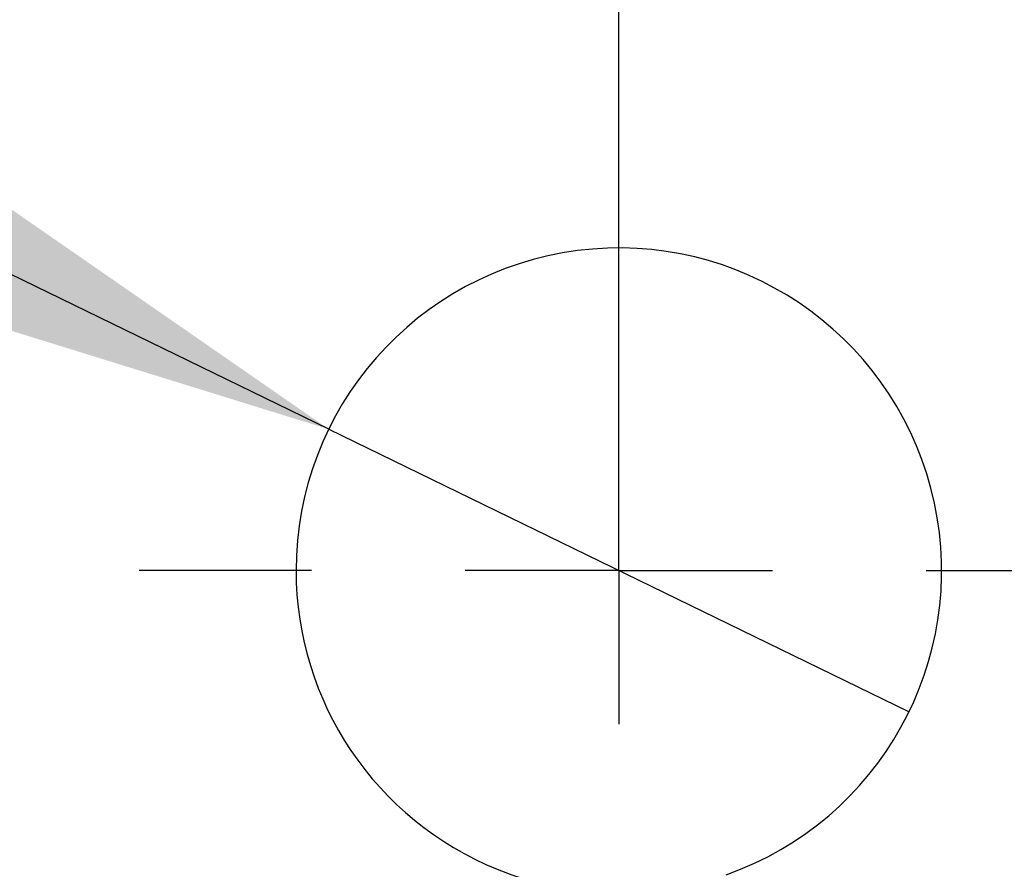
# Model space of a CAD drawing. Extents: x 39 to 778, y 26 to 580.
# Tile 13 of 41: x 266 to 282, y 88 to 102. Entities that reach past the tile are written whole.
import ezdxf

# ---------------------------------------------------------------- set-up
doc = ezdxf.new("R2010")
doc.units = 0
doc.header["$LTSCALE"] = 2
doc.linetypes.add('HIDDEN', pattern=[1.905, 1.27, -0.635])
doc.layers.get('0').update_dxf_attribs({"linetype": 'CONTINUOUS'})
doc.styles.add('SLDTEXTSTYLE0', font='TXT', dxfattribs={"width": 0.75})
doc.dimstyles.new('SLDDIMSTYLE1', dxfattribs={"dimtxt": 7, "dimasz": 6.604, "dimexe": 0, "dimexo": 0.0625, "dimgap": 1.75, "dimtad": 1, "dimdec": 3, "dimrnd": 1e-09, "dimzin": 12, "dimtxsty": 'SLDTEXTSTYLE0', "dimsah": 1, "dimcen": 0.09, "dimazin": 3, "dimtfac": 1, "dimtdec": 3, "dimtofl": 0, "dimtmove": 0, "dimatfit": 3, "dimtolj": 1, "dimtzin": 12})
doc.dimstyles.new('SLDDIMSTYLE4', dxfattribs={"dimtxt": 7, "dimasz": 6.604, "dimexe": 0, "dimexo": 0.0625, "dimgap": 1.75, "dimtad": 1, "dimdec": 3, "dimrnd": 1e-09, "dimzin": 12, "dimtxsty": 'SLDTEXTSTYLE0', "dimblk1": 'NONE', "dimsah": 1, "dimcen": 0, "dimazin": 3, "dimtfac": 1, "dimtdec": 3, "dimtmove": 0, "dimatfit": 3, "dimtolj": 1, "dimtzin": 12})

# ---------------------------------------------------------------- blocks, each defined once
blk = doc.blocks.new('_D_6')
at = {"color": 179, "linetype": 'CONTINUOUS'}
for p, q in [((275.572, 95.357), (275.572, 117.284)), ((305.572, 95.357), (305.572, 117.284)), ((305.572, 115.284), (275.572, 115.284))]:
    blk.add_line(p, q, dxfattribs=at)
for points in [[(275.572, 115.284), (282.176, 114.268), (282.176, 116.3)], [(305.572, 115.284), (298.968, 116.3), (298.968, 114.268)]]:
    blk.add_solid(points, dxfattribs=at)
at = {"color": 179, "linetype": 'CONTINUOUS', "insert": (281.642, 124.308, -138.306), "char_height": 7, "attachment_point": 1, "style": 'SLDTEXTSTYLE0'}
blk.add_mtext('30', dxfattribs=at)
blk = doc.blocks.new('_D_7')
at = {"color": 179, "linetype": 'CONTINUOUS'}
for p, q in [((258.822, 102.857), (258.822, 135.248)), ((323.822, 102.857), (323.822, 135.248)), ((258.822, 133.248), (323.822, 133.248))]:
    blk.add_line(p, q, dxfattribs=at)
for points in [[(258.822, 133.248), (265.426, 132.232), (265.426, 134.264)], [(323.822, 133.248), (317.218, 134.264), (317.218, 132.232)]]:
    blk.add_solid(points, dxfattribs=at)
at = {"color": 179, "linetype": 'CONTINUOUS', "insert": (281.642, 142.271, -138.306), "char_height": 7, "attachment_point": 1, "style": 'SLDTEXTSTYLE0'}
blk.add_mtext('65', dxfattribs=at)
blk = doc.blocks.new('_D_9')
at = {"color": 179, "linetype": 'CONTINUOUS'}
for q in [(217.561, 121.636), (280.291, 91.057)]:
    blk.add_line((270.853, 95.658), q, dxfattribs=at)
blk.add_solid([(270.853, 95.658), (265.362, 99.465), (264.471, 97.638)], dxfattribs=at)
at = {"color": 179, "linetype": 'CONTINUOUS', "char_height": 7, "attachment_point": 1, "rotation": 334.012, "style": 'SLDTEXTSTYLE0'}
for s, insert in [('%%c', (221.498, 129.713, -138.306)), ('10,5', (231.034, 125.183, -138.306))]:
    blk.add_mtext(s, dxfattribs=dict(at, insert=insert))
blk = doc.blocks.new('_NONE')
blk = doc.blocks.new('SW_CENTERMARKSYMBOL_6')
at = {"color": 0, "linetype": 'CONTINUOUS'}
for p, q in [((0, 5), (0, 7.8)), ((0, 0), (0, 2.5)), ((-5, 0), (-7.8, 0)), ((0, 0), (-2.5, 0)), ((0, 0), (0, -2.5)), ((0, 0), (2.5, 0)), ((5, 0), (7.8, 0)), ((0, -5), (0, -7.8))]:
    blk.add_line(p, q, dxfattribs=at)

msp = doc.modelspace()

# ---------------------------------------------------------------- linework, layer by layer
at = {"color": 7, "linetype": 'CONTINUOUS'}
for start, end in [(292.1514412, 180), (180, 247.8485588)]:
    msp.add_arc((275.571847, 93.35741), 5.25, start, end, dxfattribs=at)
at = {"color": 7, "linetype": 'HIDDEN'}
msp.add_arc((275.571847, 93.35741), 5.25, 247.8485588, 292.1514412, dxfattribs=at)

# ---------------------------------------------------------------- block references
at = {"color": 179, "linetype": 'CONTINUOUS'}
msp.add_blockref('SW_CENTERMARKSYMBOL_6', (275.571847, 93.35741), dxfattribs=at)

# ---------------------------------------------------------------- dimensions: what is measured, and where the dimension line sits
for base, p1, p2, picture, middle in [((323.821847, 133.247928), (258.821847, 100.85741), (323.821847, 100.85741), '_D_7', (289.657701, 133.247928)), ((275.571847, 115.28404), (305.571847, 93.35741), (275.571847, 93.35741), '_D_6', (289.657701, 115.28404))]:
    dim = msp.add_linear_dim(base=base, p1=p1, p2=p2, dimstyle='SLDDIMSTYLE1', dxfattribs=at)
    dim.commit()
    dim.dimension.update_dxf_attribs({"geometry": picture, "text_midpoint": middle, "dimtype": 160})
dim = msp.add_diameter_dim_2p(p1=(280.290997, 91.056948), p2=(270.852698, 95.657873), dimstyle='SLDDIMSTYLE4', dxfattribs=at)
dim.commit()
dim.dimension.update_dxf_attribs({"geometry": '_D_9', "text_midpoint": (232.704436, 114.254186), "dimtype": 163})

doc.saveas('drawing.dxf')
